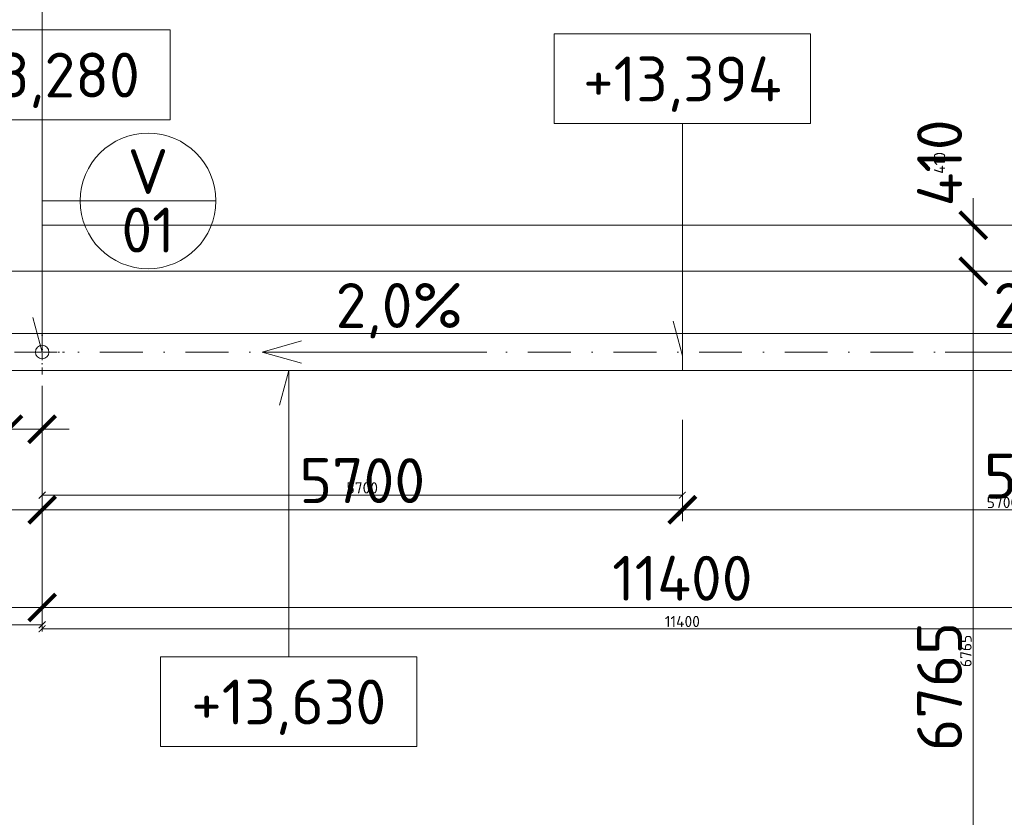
# Model space of a CAD drawing. Header units: millimetres. Extents: x -725694 to 5289369, y -1488057 to 2187451.
# Tile 233 of 256: x 138650 to 147416, y 209155 to 216261. Entities that reach past the tile are written whole.
import ezdxf
from ezdxf.enums import TextEntityAlignment as Align

# ---------------------------------------------------------------- set-up
doc = ezdxf.new("R2010")
doc.units = ezdxf.units.MM
doc.linetypes.add('CENTERX2', pattern=[101.6, 63.5, -12.7, 12.7, -12.7])
doc.linetypes.add('DASHDOT', pattern=[25.4, 12.7, -6.35, 0, -6.35])
doc.layers.get('Defpoints').update_dxf_attribs({"color": 8})
for name, color, linetype, lineweight in [('A99_N_kce-pohl', 1, 'Continuous', 9), ('A99_N_koty-200', 5, 'Continuous', 5), ('A99_N_koty-200 @ 200', 5, 'Continuous', 5), ('A99_N_koty-200 @ 50 (2)', 5, 'Continuous', 5), ('A99_N_koty-vysk', 160, 'Continuous', 5), ('A99_N_znaceni 200', 5, 'Continuous', 5), ('A99_S_kce-pohl', 7, 'Continuous', 5), ('A99_S_osy', 1, 'CENTERX2', 5)]:
    doc.layers.add(name, color=color, linetype=linetype, lineweight=lineweight)
doc.styles.add('A99_kota', font='isocpeur.ttf', dxfattribs={"height": 2})
doc.styles.add('A99_popis', font='isocpeur.ttf')
doc.styles.add('ad_popis 100', font='isocpeur.ttf', dxfattribs={"height": 200})
doc.dimstyles.new('A99_kota_200 new', dxfattribs={"dimscale": 200, "dimtxt": 2, "dimasz": 1.2, "dimexe": 0.5, "dimexo": 1.5, "dimgap": 0.3, "dimtad": 1, "dimdec": 0, "dimzin": 3, "dimdsep": 46, "dimtxsty": 'A99_kota', "dimblk": 'ARCHTICK', "dimcen": 2.5, "dimazin": 2, "dimtfac": 0.75, "dimtdec": 0, "dimtmove": 2, "dimatfit": 0, "dimfxl": 0, "dimtolj": 1, "dimtzin": 0, "dimlwd": 5, "dimlwe": 5, "dimarcsym": 0})

# ---------------------------------------------------------------- blocks, each defined once
blk = doc.blocks.new('_ArchTick')
at = {"color": 0, "linetype": 'ByBlock', "const_width": 0.15}
blk.add_lwpolyline([(-0.5, -0.5), (0.5, 0.5)], dxfattribs=at)
blk = doc.blocks.new('*D4545')
at = {"layer": 'A99_N_koty-200', "color": 0, "linetype": 'Continuous', "lineweight": 5, "transparency": 16777216}
for p, q in [((147140, 214020), (147040, 214020)), ((147140, 207255), (147140, 214020)), ((146340, 207255), (147240, 207255))]:
    blk.add_line(p, q, dxfattribs=at)
at = {"layer": 'Defpoints', "color": 0, "linetype": 'Continuous', "lineweight": 0, "transparency": 16777216}
for p in [(147140, 214020), (147145, 214020), (144620, 207255)]:
    blk.add_point(p, dxfattribs=at)
at = {"layer": 'A99_N_koty-200', "color": 0, "linetype": 'Continuous', "lineweight": 5, "transparency": 16777216, "xscale": 240, "yscale": 240, "zscale": 240}
for p, rotation in [((147140, 214020), 89.9999999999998), ((147140, 207255), 269.9999999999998)]:
    blk.add_blockref('_ArchTick', p, dxfattribs=dict(at, rotation=rotation))
at = {"layer": 'A99_N_koty-200', "color": 0, "linetype": 'Continuous', "transparency": 16777216, "insert": (146840, 210320), "char_height": 400, "attachment_point": 5, "rotation": 90, "style": 'A99_kota'}
blk.add_mtext('\\A1;6765', dxfattribs=at)
blk = doc.blocks.new('*D4546')
at = {"layer": 'A99_N_koty-200', "color": 0, "linetype": 'Continuous', "lineweight": 5, "transparency": 16777216}
for p, q in [((147140, 214020), (147115, 214020)), ((147140, 207255), (147140, 214020)), ((146940, 207255), (147165, 207255))]:
    blk.add_line(p, q, dxfattribs=at)
at = {"layer": 'Defpoints', "color": 0, "linetype": 'Continuous', "lineweight": 0, "transparency": 16777216}
for p in [(147140, 214020), (147145, 214020), (144620, 207255)]:
    blk.add_point(p, dxfattribs=at)
at = {"layer": 'A99_N_koty-200', "color": 0, "linetype": 'Continuous', "lineweight": 5, "transparency": 16777216, "xscale": 60, "yscale": 60, "zscale": 60}
for p, rotation in [((147140, 214020), 89.9999999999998), ((147140, 207255), 269.9999999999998)]:
    blk.add_blockref('_ArchTick', p, dxfattribs=dict(at, rotation=rotation))
at = {"layer": 'A99_N_koty-200', "color": 0, "linetype": 'Continuous', "transparency": 16777216, "insert": (147075, 210637.5), "char_height": 100, "attachment_point": 5, "rotation": 90, "style": 'A99_kota'}
blk.add_mtext('\\A1;6765', dxfattribs=at)
blk = doc.blocks.new('*D4554')
at = {"layer": 'A99_N_koty-200', "color": 0, "linetype": 'Continuous', "lineweight": 5, "transparency": 16777216}
for p, q in [((147140, 214430), (147140, 214670)), ((147140, 214430), (147240, 214430)), ((147140, 214430), (147140, 214020)), ((147140, 214020), (147240, 214020)), ((147140, 214020), (147140, 213780))]:
    blk.add_line(p, q, dxfattribs=at)
at = {"layer": 'Defpoints', "color": 0, "linetype": 'Continuous', "lineweight": 0, "transparency": 16777216}
for p in [(147140, 214430), (147140, 214020), (147140, 214020)]:
    blk.add_point(p, dxfattribs=at)
at = {"layer": 'A99_N_koty-200', "color": 0, "linetype": 'Continuous', "lineweight": 5, "transparency": 16777216, "xscale": 240, "yscale": 240, "zscale": 240}
for p, rotation in [((147140, 214430), 270), ((147140, 214020), 90)]:
    blk.add_blockref('_ArchTick', p, dxfattribs=dict(at, rotation=rotation))
at = {"layer": 'A99_N_koty-200', "color": 0, "linetype": 'Continuous', "transparency": 16777216, "insert": (146840, 214985), "char_height": 400, "attachment_point": 5, "rotation": 90, "style": 'A99_kota'}
blk.add_mtext('\\A1;410', dxfattribs=at)
blk = doc.blocks.new('*D4555')
at = {"layer": 'A99_N_koty-200', "color": 0, "linetype": 'Continuous', "lineweight": 5, "transparency": 16777216}
for p, q in [((147140, 214430), (147140, 214490)), ((147140, 214430), (147165, 214430)), ((147140, 214430), (147140, 214020)), ((147140, 214020), (147165, 214020)), ((147140, 214020), (147140, 213960))]:
    blk.add_line(p, q, dxfattribs=at)
at = {"layer": 'Defpoints', "color": 0, "linetype": 'Continuous', "lineweight": 0, "transparency": 16777216}
for p in [(147140, 214430), (147140, 214020), (147140, 214020)]:
    blk.add_point(p, dxfattribs=at)
at = {"layer": 'A99_N_koty-200', "color": 0, "linetype": 'Continuous', "lineweight": 5, "transparency": 16777216, "xscale": 60, "yscale": 60, "zscale": 60}
for p, rotation in [((147140, 214430), 270), ((147140, 214020), 90)]:
    blk.add_blockref('_ArchTick', p, dxfattribs=dict(at, rotation=rotation))
at = {"layer": 'A99_N_koty-200', "color": 0, "linetype": 'Continuous', "transparency": 16777216, "insert": (146840, 214985), "char_height": 100, "attachment_point": 5, "rotation": 90, "style": 'A99_kota'}
blk.add_mtext('\\A1;410', dxfattribs=at)
blk = doc.blocks.new('*D5164')
at = {"layer": 'A99_N_koty-200', "color": 0, "linetype": 'Continuous', "lineweight": 5, "transparency": 16777216}
for p, q in [((138550, 213000), (138550, 212512.5)), ((138850, 213000), (138850, 212512.5)), ((138550, 212612.5), (138310, 212612.5)), ((138550, 212612.5), (138850, 212612.5)), ((138850, 212612.5), (139090, 212612.5))]:
    blk.add_line(p, q, dxfattribs=at)
at = {"layer": 'Defpoints', "color": 0, "linetype": 'Continuous', "lineweight": 0, "transparency": 16777216}
for p in [(138550, 213300), (138850, 213300), (138850, 212612.5)]:
    blk.add_point(p, dxfattribs=at)
at = {"layer": 'A99_N_koty-200', "color": 0, "linetype": 'Continuous', "lineweight": 5, "transparency": 16777216, "xscale": 240, "yscale": 240, "zscale": 240}
blk.add_blockref('_ArchTick', (138550, 212612.5), dxfattribs=at)
at = {"layer": 'A99_N_koty-200', "color": 0, "linetype": 'Continuous', "lineweight": 5, "transparency": 16777216, "xscale": 240, "yscale": 240, "zscale": 240, "rotation": 180}
blk.add_blockref('_ArchTick', (138850, 212612.5), dxfattribs=at)
at = {"layer": 'A99_N_koty-200', "color": 0, "linetype": 'Continuous', "transparency": 16777216, "insert": (137965, 212895), "char_height": 400, "attachment_point": 5, "style": 'A99_kota'}
blk.add_mtext('\\A1;300', dxfattribs=at)
blk = doc.blocks.new('*D5165')
at = {"layer": 'A99_N_koty-200', "color": 0, "linetype": 'Continuous', "lineweight": 5, "transparency": 16777216}
for p, q in [((138550, 212812.5), (138550, 212587.5)), ((138850, 212812.5), (138850, 212587.5)), ((138550, 212612.5), (138490, 212612.5)), ((138550, 212612.5), (138850, 212612.5)), ((138850, 212612.5), (138910, 212612.5))]:
    blk.add_line(p, q, dxfattribs=at)
at = {"layer": 'Defpoints', "color": 0, "linetype": 'Continuous', "lineweight": 0, "transparency": 16777216}
for p in [(138550, 213300), (138850, 213300), (138850, 212612.5)]:
    blk.add_point(p, dxfattribs=at)
at = {"layer": 'A99_N_koty-200', "color": 0, "linetype": 'Continuous', "lineweight": 5, "transparency": 16777216, "xscale": 60, "yscale": 60, "zscale": 60}
blk.add_blockref('_ArchTick', (138550, 212612.5), dxfattribs=at)
at = {"layer": 'A99_N_koty-200', "color": 0, "linetype": 'Continuous', "lineweight": 5, "transparency": 16777216, "xscale": 60, "yscale": 60, "zscale": 60, "rotation": 180}
blk.add_blockref('_ArchTick', (138850, 212612.5), dxfattribs=at)
at = {"layer": 'A99_N_koty-200', "color": 0, "linetype": 'Continuous', "transparency": 16777216, "insert": (137965, 212895), "char_height": 100, "attachment_point": 5, "style": 'A99_kota'}
blk.add_mtext('\\A1;300', dxfattribs=at)
blk = doc.blocks.new('*D5167')
at = {"layer": 'A99_N_koty-200', "color": 0, "linetype": 'Continuous', "lineweight": 5, "transparency": 16777216}
for p, q in [((126850, 211825), (126850, 210925)), ((138850, 211825), (138850, 210925)), ((126850, 211025), (138850, 211025))]:
    blk.add_line(p, q, dxfattribs=at)
at = {"layer": 'Defpoints', "color": 0, "linetype": 'Continuous', "lineweight": 0, "transparency": 16777216}
for p in [(126850, 213300), (138850, 213300), (138850, 211025)]:
    blk.add_point(p, dxfattribs=at)
at = {"layer": 'A99_N_koty-200', "color": 0, "linetype": 'Continuous', "lineweight": 5, "transparency": 16777216, "xscale": 240, "yscale": 240, "zscale": 240, "rotation": 180}
blk.add_blockref('_ArchTick', (126850, 211025), dxfattribs=at)
at = {"layer": 'A99_N_koty-200', "color": 0, "linetype": 'Continuous', "lineweight": 5, "transparency": 16777216, "xscale": 240, "yscale": 240, "zscale": 240}
blk.add_blockref('_ArchTick', (138850, 211025), dxfattribs=at)
at = {"layer": 'A99_N_koty-200', "color": 0, "linetype": 'Continuous', "transparency": 16777216, "insert": (132850, 211285), "char_height": 400, "attachment_point": 5, "style": 'A99_kota'}
blk.add_mtext('\\A1;12000', dxfattribs=at)
blk = doc.blocks.new('*D5168')
at = {"layer": 'A99_N_koty-200', "color": 0, "linetype": 'Continuous', "lineweight": 5, "transparency": 16777216}
for p, q in [((126850, 211070), (126850, 210845)), ((138850, 211070), (138850, 210845)), ((126850, 210870), (138850, 210870))]:
    blk.add_line(p, q, dxfattribs=at)
at = {"layer": 'Defpoints', "color": 0, "linetype": 'Continuous', "lineweight": 0, "transparency": 16777216}
for p in [(126850, 213300), (138850, 213300), (138850, 210870)]:
    blk.add_point(p, dxfattribs=at)
at = {"layer": 'A99_N_koty-200', "color": 0, "linetype": 'Continuous', "lineweight": 5, "transparency": 16777216, "xscale": 60, "yscale": 60, "zscale": 60, "rotation": 180}
blk.add_blockref('_ArchTick', (126850, 210870), dxfattribs=at)
at = {"layer": 'A99_N_koty-200', "color": 0, "linetype": 'Continuous', "lineweight": 5, "transparency": 16777216, "xscale": 60, "yscale": 60, "zscale": 60}
blk.add_blockref('_ArchTick', (138850, 210870), dxfattribs=at)
at = {"layer": 'A99_N_koty-200', "color": 0, "linetype": 'Continuous', "transparency": 16777216, "insert": (132850, 210935), "char_height": 100, "attachment_point": 5, "style": 'A99_kota'}
blk.add_mtext('\\A1;12000', dxfattribs=at)
blk = doc.blocks.new('*D5170')
at = {"layer": 'A99_N_koty-200', "color": 0, "linetype": 'Continuous', "lineweight": 5, "transparency": 16777216}
for p, q in [((132850, 212390), (132850, 211795)), ((138850, 212390), (138850, 211795)), ((138850, 211895), (132850, 211895))]:
    blk.add_line(p, q, dxfattribs=at)
at = {"layer": 'Defpoints', "color": 0, "linetype": 'Continuous', "lineweight": 0, "transparency": 16777216}
for p in [(132850, 212690), (138850, 212690), (132850, 211895)]:
    blk.add_point(p, dxfattribs=at)
at = {"layer": 'A99_N_koty-200', "color": 0, "linetype": 'Continuous', "lineweight": 5, "transparency": 16777216, "xscale": 240, "yscale": 240, "zscale": 240, "rotation": 180}
blk.add_blockref('_ArchTick', (132850, 211895), dxfattribs=at)
at = {"layer": 'A99_N_koty-200', "color": 0, "linetype": 'Continuous', "lineweight": 5, "transparency": 16777216, "xscale": 240, "yscale": 240, "zscale": 240}
blk.add_blockref('_ArchTick', (138850, 211895), dxfattribs=at)
at = {"layer": 'A99_N_koty-200', "color": 0, "linetype": 'Continuous', "transparency": 16777216, "insert": (135850, 212155), "char_height": 400, "attachment_point": 5, "style": 'A99_kota'}
blk.add_mtext('\\A1;6000', dxfattribs=at)
blk = doc.blocks.new('*D5171')
at = {"layer": 'A99_N_koty-200', "color": 0, "linetype": 'Continuous', "lineweight": 5, "transparency": 16777216}
for p, q in [((132850, 212095), (132850, 211870)), ((138850, 212095), (138850, 211870)), ((138850, 211895), (132850, 211895))]:
    blk.add_line(p, q, dxfattribs=at)
at = {"layer": 'Defpoints', "color": 0, "linetype": 'Continuous', "lineweight": 0, "transparency": 16777216}
for p in [(132850, 212690), (138850, 212690), (132850, 211895)]:
    blk.add_point(p, dxfattribs=at)
at = {"layer": 'A99_N_koty-200', "color": 0, "linetype": 'Continuous', "lineweight": 5, "transparency": 16777216, "xscale": 60, "yscale": 60, "zscale": 60, "rotation": 180}
blk.add_blockref('_ArchTick', (132850, 211895), dxfattribs=at)
at = {"layer": 'A99_N_koty-200', "color": 0, "linetype": 'Continuous', "lineweight": 5, "transparency": 16777216, "xscale": 60, "yscale": 60, "zscale": 60}
blk.add_blockref('_ArchTick', (138850, 211895), dxfattribs=at)
at = {"layer": 'A99_N_koty-200', "color": 0, "linetype": 'Continuous', "transparency": 16777216, "insert": (135850, 211960), "char_height": 100, "attachment_point": 5, "style": 'A99_kota'}
blk.add_mtext('\\A1;6000', dxfattribs=at)
blk = doc.blocks.new('*U69')
at = {"color": 0, "linetype": 'ByBlock'}
for p, q in [((5.7, -4), (5.7, -14.35)), ((5.7, -14.35), (5.286, -12.805))]:
    blk.add_line(p, q, dxfattribs=at)
blk.add_lwpolyline([(0, -4), (11.4, -4), (11.4, 0), (0, 0)], close=True, dxfattribs=at)
at = {"color": 0, "linetype": 'ByBlock', "style": 'A99_kota'}
for tag, p in [('VYSKA', (5.7, -2.241)), ('VYSKA_POPIS1', (5.7, -6.041)), ('VYSKA_POPIS2', (5.9, -9.541)), ('VYSKA_POPIS3', (5.9, -13.041))]:
    blk.add_attdef(tag, text='', height=2, dxfattribs=at).set_placement(p, align=Align.MIDDLE)
blk = doc.blocks.new('*D5563')
at = {"layer": 'A99_N_koty-200', "color": 0, "linetype": 'Continuous', "lineweight": 5, "transparency": 16777216}
for p, q in [((138850, 211825), (138850, 210925)), ((150250, 211825), (150250, 210925)), ((138850, 211025), (150250, 211025))]:
    blk.add_line(p, q, dxfattribs=at)
at = {"layer": 'Defpoints', "color": 0, "linetype": 'Continuous', "lineweight": 0, "transparency": 16777216}
for p in [(138850, 213265), (150250, 213265), (150250, 211025)]:
    blk.add_point(p, dxfattribs=at)
at = {"layer": 'A99_N_koty-200', "color": 0, "linetype": 'Continuous', "lineweight": 5, "transparency": 16777216, "xscale": 240, "yscale": 240, "zscale": 240, "rotation": 180}
blk.add_blockref('_ArchTick', (138850, 211025), dxfattribs=at)
at = {"layer": 'A99_N_koty-200', "color": 0, "linetype": 'Continuous', "lineweight": 5, "transparency": 16777216, "xscale": 240, "yscale": 240, "zscale": 240}
blk.add_blockref('_ArchTick', (150250, 211025), dxfattribs=at)
at = {"layer": 'A99_N_koty-200', "color": 0, "linetype": 'Continuous', "transparency": 16777216, "insert": (144550, 211285), "char_height": 400, "attachment_point": 5, "style": 'A99_kota'}
blk.add_mtext('\\A1;11400', dxfattribs=at)
blk = doc.blocks.new('*D5564')
at = {"layer": 'A99_N_koty-200', "color": 0, "linetype": 'Continuous', "lineweight": 5, "transparency": 16777216}
for p, q in [((138850, 211035), (138850, 210810)), ((150250, 211035), (150250, 210810)), ((138850, 210835), (150250, 210835))]:
    blk.add_line(p, q, dxfattribs=at)
at = {"layer": 'Defpoints', "color": 0, "linetype": 'Continuous', "lineweight": 0, "transparency": 16777216}
for p in [(138850, 213265), (150250, 213265), (150250, 210835)]:
    blk.add_point(p, dxfattribs=at)
at = {"layer": 'A99_N_koty-200', "color": 0, "linetype": 'Continuous', "lineweight": 5, "transparency": 16777216, "xscale": 60, "yscale": 60, "zscale": 60, "rotation": 180}
blk.add_blockref('_ArchTick', (138850, 210835), dxfattribs=at)
at = {"layer": 'A99_N_koty-200', "color": 0, "linetype": 'Continuous', "lineweight": 5, "transparency": 16777216, "xscale": 60, "yscale": 60, "zscale": 60}
blk.add_blockref('_ArchTick', (150250, 210835), dxfattribs=at)
at = {"layer": 'A99_N_koty-200', "color": 0, "linetype": 'Continuous', "transparency": 16777216, "insert": (144550, 210900), "char_height": 100, "attachment_point": 5, "style": 'A99_kota'}
blk.add_mtext('\\A1;11400', dxfattribs=at)
blk = doc.blocks.new('*D5566')
at = {"layer": 'A99_N_koty-200', "color": 0, "linetype": 'Continuous', "lineweight": 5, "transparency": 16777216}
for p, q in [((144550, 212695), (144550, 211795)), ((150250, 212695), (150250, 211795)), ((150250, 211895), (144550, 211895))]:
    blk.add_line(p, q, dxfattribs=at)
at = {"layer": 'Defpoints', "color": 0, "linetype": 'Continuous', "lineweight": 0, "transparency": 16777216}
for p in [(150250, 213265), (144550, 213145), (144550, 211895)]:
    blk.add_point(p, dxfattribs=at)
at = {"layer": 'A99_N_koty-200', "color": 0, "linetype": 'Continuous', "lineweight": 5, "transparency": 16777216, "xscale": 240, "yscale": 240, "zscale": 240, "rotation": 180}
blk.add_blockref('_ArchTick', (144550, 211895), dxfattribs=at)
at = {"layer": 'A99_N_koty-200', "color": 0, "linetype": 'Continuous', "lineweight": 5, "transparency": 16777216, "xscale": 240, "yscale": 240, "zscale": 240}
blk.add_blockref('_ArchTick', (150250, 211895), dxfattribs=at)
at = {"layer": 'A99_N_koty-200', "color": 0, "linetype": 'Continuous', "transparency": 16777216, "insert": (147795, 212195), "char_height": 400, "attachment_point": 5, "style": 'A99_kota'}
blk.add_mtext('\\A1;5700', dxfattribs=at)
blk = doc.blocks.new('*D5567')
at = {"layer": 'A99_N_koty-200', "color": 0, "linetype": 'Continuous', "lineweight": 5, "transparency": 16777216}
for p, q in [((144550, 212095), (144550, 211870)), ((150250, 212095), (150250, 211870)), ((150250, 211895), (144550, 211895))]:
    blk.add_line(p, q, dxfattribs=at)
at = {"layer": 'Defpoints', "color": 0, "linetype": 'Continuous', "lineweight": 0, "transparency": 16777216}
for p in [(150250, 213265), (144550, 213145), (144550, 211895)]:
    blk.add_point(p, dxfattribs=at)
at = {"layer": 'A99_N_koty-200', "color": 0, "linetype": 'Continuous', "lineweight": 5, "transparency": 16777216, "xscale": 60, "yscale": 60, "zscale": 60, "rotation": 180}
blk.add_blockref('_ArchTick', (144550, 211895), dxfattribs=at)
at = {"layer": 'A99_N_koty-200', "color": 0, "linetype": 'Continuous', "lineweight": 5, "transparency": 16777216, "xscale": 60, "yscale": 60, "zscale": 60}
blk.add_blockref('_ArchTick', (150250, 211895), dxfattribs=at)
at = {"layer": 'A99_N_koty-200', "color": 0, "linetype": 'Continuous', "transparency": 16777216, "insert": (147400, 211960), "char_height": 100, "attachment_point": 5, "style": 'A99_kota'}
blk.add_mtext('\\A1;5700', dxfattribs=at)
blk = doc.blocks.new('*U66')
at = {"color": 0, "linetype": 'ByBlock'}
for p, q in [((5.7, -4), (5.7, -14.35)), ((5.7, -14.35), (5.286, -12.805))]:
    blk.add_line(p, q, dxfattribs=at)
blk.add_lwpolyline([(0, -4), (11.4, -4), (11.4, 0), (0, 0)], close=True, dxfattribs=at)
at = {"color": 0, "linetype": 'ByBlock', "style": 'A99_kota'}
for tag, p in [('VYSKA', (5.7, -2.241)), ('VYSKA_POPIS1', (5.7, -6.041)), ('VYSKA_POPIS2', (5.9, -9.541)), ('VYSKA_POPIS3', (5.9, -13.041))]:
    blk.add_attdef(tag, text='', height=2, dxfattribs=at).set_placement(p, align=Align.MIDDLE)
blk = doc.blocks.new('*D5569')
at = {"layer": 'A99_N_koty-200', "color": 0, "linetype": 'Continuous', "lineweight": 5, "transparency": 16777216}
for p, q in [((144550, 212695), (144550, 211795)), ((138850, 212520), (138850, 211795)), ((138850, 211895), (144550, 211895))]:
    blk.add_line(p, q, dxfattribs=at)
at = {"layer": 'Defpoints', "color": 0, "linetype": 'Continuous', "lineweight": 0, "transparency": 16777216}
for p in [(144550, 213275), (138850, 212820), (144550, 211895)]:
    blk.add_point(p, dxfattribs=at)
at = {"layer": 'A99_N_koty-200', "color": 0, "linetype": 'Continuous', "lineweight": 5, "transparency": 16777216, "xscale": 240, "yscale": 240, "zscale": 240, "rotation": 180}
blk.add_blockref('_ArchTick', (138850, 211895), dxfattribs=at)
at = {"layer": 'A99_N_koty-200', "color": 0, "linetype": 'Continuous', "lineweight": 5, "transparency": 16777216, "xscale": 240, "yscale": 240, "zscale": 240}
blk.add_blockref('_ArchTick', (144550, 211895), dxfattribs=at)
at = {"layer": 'A99_N_koty-200', "color": 0, "linetype": 'Continuous', "transparency": 16777216, "insert": (141700, 212155), "char_height": 400, "attachment_point": 5, "style": 'A99_kota'}
blk.add_mtext('\\A1;5700', dxfattribs=at)
blk = doc.blocks.new('*D5570')
at = {"layer": 'A99_N_koty-200', "color": 0, "linetype": 'Continuous', "lineweight": 5, "transparency": 16777216}
for p, q in [((138850, 212225), (138850, 212000)), ((144550, 212225), (144550, 212000)), ((138850, 212025), (144550, 212025))]:
    blk.add_line(p, q, dxfattribs=at)
at = {"layer": 'Defpoints', "color": 0, "linetype": 'Continuous', "lineweight": 0, "transparency": 16777216}
for p in [(144550, 213275), (138850, 212820), (144550, 212025)]:
    blk.add_point(p, dxfattribs=at)
at = {"layer": 'A99_N_koty-200', "color": 0, "linetype": 'Continuous', "lineweight": 5, "transparency": 16777216, "xscale": 60, "yscale": 60, "zscale": 60, "rotation": 180}
blk.add_blockref('_ArchTick', (138850, 212025), dxfattribs=at)
at = {"layer": 'A99_N_koty-200', "color": 0, "linetype": 'Continuous', "lineweight": 5, "transparency": 16777216, "xscale": 60, "yscale": 60, "zscale": 60}
blk.add_blockref('_ArchTick', (144550, 212025), dxfattribs=at)
at = {"layer": 'A99_N_koty-200', "color": 0, "linetype": 'Continuous', "transparency": 16777216, "insert": (141700, 212090), "char_height": 100, "attachment_point": 5, "style": 'A99_kota'}
blk.add_mtext('\\A1;5700', dxfattribs=at)
blk = doc.blocks.new('*U20')
at = {"color": 0, "linetype": 'ByBlock'}
blk.add_line((-3.02, 0), (3.02, 0), dxfattribs=at)
blk.add_circle((0, 0), 3.02, dxfattribs=at)
at = {"color": 0, "linetype": 'ByBlock', "style": 'A99_popis'}
for tag, p in [('KATEGORIE', (0, 1.31)), ('PRVEK', (0, -1.298))]:
    blk.add_attdef(tag, text='', height=2, dxfattribs=at).set_placement(p, align=Align.MIDDLE_CENTER)
blk = doc.blocks.new('*U452')
at = {"color": 0, "linetype": 'ByBlock'}
for p, q in [((5.7, 12.75), (5.286, 11.205)), ((5.7, 0), (5.7, 12.75))]:
    blk.add_line(p, q, dxfattribs=at)
blk.add_lwpolyline([(0, -4), (11.4, -4), (11.4, 0), (0, 0)], close=True, dxfattribs=at)
at = {"color": 0, "linetype": 'ByBlock', "style": 'A99_kota'}
for tag, p in [('VYSKA', (5.7, -2.241)), ('VYSKA_POPIS1', (5.7, -6.041)), ('VYSKA_POPIS2', (5.9, -9.541)), ('VYSKA_POPIS3', (5.9, -13.041))]:
    blk.add_attdef(tag, text='', height=2, dxfattribs=at).set_placement(p, align=Align.MIDDLE)
blk = doc.blocks.new('*U6047')
at = {"layer": 'A99_N_koty-200 @ 200', "linetype": 'Continuous'}
dim = blk.add_linear_dim(base=(147140, 214020), p1=(144620, 207255), p2=(147145, 214020), angle=90, dimstyle='A99_kota_200 new', override={"dimscale": 200, "dimtix": 1, "dimtofl": 1, "dimtmove": 2, "dimatfit": 0}, dxfattribs=at)
dim.commit()
dim.dimension.update_dxf_attribs({"geometry": '*D4545', "text_midpoint": (146840, 210320), "dimtype": 128})
at = {"layer": 'A99_N_koty-200 @ 50 (2)', "linetype": 'Continuous'}
dim = blk.add_linear_dim(base=(147140, 214020), p1=(144620, 207255), p2=(147145, 214020), angle=90, dimstyle='A99_kota_200 new', override={"dimscale": 50, "dimtix": 1, "dimtofl": 1, "dimtmove": 2, "dimatfit": 0}, dxfattribs=at)
dim.commit()
dim.dimension.update_dxf_attribs({"geometry": '*D4546', "text_midpoint": (147075, 210637.5)})
blk = doc.blocks.new('*U6050')
at = {"layer": 'A99_N_koty-200 @ 200', "linetype": 'Continuous'}
dim = blk.add_linear_dim(base=(147140, 214020), p1=(147140, 214430), p2=(147140, 214020), angle=90, dimstyle='A99_kota_200 new', override={"dimscale": 200, "dimtix": 1, "dimtofl": 1, "dimtmove": 2, "dimatfit": 0}, dxfattribs=at)
dim.commit()
dim.dimension.update_dxf_attribs({"geometry": '*D4554', "text_midpoint": (146840, 214985), "dimtype": 128})
at = {"layer": 'A99_N_koty-200 @ 50 (2)', "linetype": 'Continuous'}
dim = blk.add_linear_dim(base=(147140, 214020), p1=(147140, 214430), p2=(147140, 214020), angle=90, dimstyle='A99_kota_200 new', override={"dimscale": 50, "dimtix": 1, "dimtofl": 1, "dimtmove": 2, "dimatfit": 0}, dxfattribs=at)
dim.commit()
dim.dimension.update_dxf_attribs({"geometry": '*D4555', "text_midpoint": (146840, 214985), "dimtype": 128})
blk = doc.blocks.new('*U6219')
at = {"layer": 'A99_N_koty-200 @ 200', "linetype": 'Continuous'}
dim = blk.add_linear_dim(base=(138850, 212612.5), p1=(138550, 213300), p2=(138850, 213300), dimstyle='A99_kota_200 new', override={"dimscale": 200, "dimtix": 1, "dimtofl": 1, "dimtmove": 2, "dimatfit": 0}, dxfattribs=at)
dim.commit()
dim.dimension.update_dxf_attribs({"geometry": '*D5164', "text_midpoint": (137965, 212895), "dimtype": 128})
at = {"layer": 'A99_N_koty-200 @ 50 (2)', "linetype": 'Continuous'}
dim = blk.add_linear_dim(base=(138850, 212612.5), p1=(138550, 213300), p2=(138850, 213300), dimstyle='A99_kota_200 new', override={"dimscale": 50, "dimtix": 1, "dimtofl": 1, "dimtmove": 2, "dimatfit": 0}, dxfattribs=at)
dim.commit()
dim.dimension.update_dxf_attribs({"geometry": '*D5165', "text_midpoint": (137965, 212895), "dimtype": 128})
blk = doc.blocks.new('*U6220')
at = {"layer": 'A99_N_koty-200 @ 200', "linetype": 'Continuous'}
dim = blk.add_linear_dim(base=(138850, 211025), p1=(126850, 213300), p2=(138850, 213300), dimstyle='A99_kota_200 new', override={"dimscale": 200, "dimtix": 1, "dimtofl": 1, "dimtmove": 2, "dimatfit": 0}, dxfattribs=at)
dim.commit()
dim.dimension.update_dxf_attribs({"geometry": '*D5167', "text_midpoint": (132850, 211285)})
at = {"layer": 'A99_N_koty-200 @ 50 (2)', "linetype": 'Continuous'}
dim = blk.add_linear_dim(base=(138850, 210870), p1=(126850, 213300), p2=(138850, 213300), dimstyle='A99_kota_200 new', override={"dimscale": 50, "dimtix": 1, "dimtofl": 1, "dimtmove": 2, "dimatfit": 0}, dxfattribs=at)
dim.commit()
dim.dimension.update_dxf_attribs({"geometry": '*D5168', "text_midpoint": (132850, 210935)})
blk = doc.blocks.new('*U6221')
at = {"layer": 'A99_N_koty-200 @ 200', "linetype": 'Continuous'}
dim = blk.add_linear_dim(base=(132850, 211895), p1=(138850, 212690), p2=(132850, 212690), angle=180, dimstyle='A99_kota_200 new', override={"dimscale": 200, "dimtix": 1, "dimtofl": 1, "dimtmove": 2, "dimatfit": 0}, dxfattribs=at)
dim.commit()
dim.dimension.update_dxf_attribs({"geometry": '*D5170', "text_midpoint": (135850, 212155)})
at = {"layer": 'A99_N_koty-200 @ 50 (2)', "linetype": 'Continuous'}
dim = blk.add_linear_dim(base=(132850, 211895), p1=(138850, 212690), p2=(132850, 212690), angle=180, dimstyle='A99_kota_200 new', override={"dimscale": 50, "dimtix": 1, "dimtofl": 1, "dimtmove": 2, "dimatfit": 0}, dxfattribs=at)
dim.commit()
dim.dimension.update_dxf_attribs({"geometry": '*D5171', "text_midpoint": (135850, 211960)})
blk = doc.blocks.new('*U6352')
at = {"layer": 'A99_N_koty-200 @ 200', "linetype": 'Continuous'}
dim = blk.add_linear_dim(base=(150250, 211025), p1=(138850, 213265), p2=(150250, 213265), dimstyle='A99_kota_200 new', override={"dimscale": 200, "dimtix": 1, "dimtofl": 1, "dimtmove": 2, "dimatfit": 0}, dxfattribs=at)
dim.commit()
dim.dimension.update_dxf_attribs({"geometry": '*D5563', "text_midpoint": (144550, 211285)})
at = {"layer": 'A99_N_koty-200 @ 50 (2)', "linetype": 'Continuous'}
dim = blk.add_linear_dim(base=(150250, 210835), p1=(138850, 213265), p2=(150250, 213265), dimstyle='A99_kota_200 new', override={"dimscale": 50, "dimtix": 1, "dimtofl": 1, "dimtmove": 2, "dimatfit": 0}, dxfattribs=at)
dim.commit()
dim.dimension.update_dxf_attribs({"geometry": '*D5564', "text_midpoint": (144550, 210900)})
blk = doc.blocks.new('*U6353')
at = {"layer": 'A99_N_koty-200 @ 200', "linetype": 'Continuous'}
dim = blk.add_linear_dim(base=(144550, 211895), p1=(150250, 213265), p2=(144550, 213145), angle=180, dimstyle='A99_kota_200 new', override={"dimscale": 200, "dimtix": 1, "dimtofl": 1, "dimtmove": 2, "dimatfit": 0}, dxfattribs=at)
dim.commit()
dim.dimension.update_dxf_attribs({"geometry": '*D5566', "text_midpoint": (147795, 212195), "dimtype": 128})
at = {"layer": 'A99_N_koty-200 @ 50 (2)', "linetype": 'Continuous'}
dim = blk.add_linear_dim(base=(144550, 211895), p1=(150250, 213265), p2=(144550, 213145), angle=180, dimstyle='A99_kota_200 new', override={"dimscale": 50, "dimtix": 1, "dimtofl": 1, "dimtmove": 2, "dimatfit": 0}, dxfattribs=at)
dim.commit()
dim.dimension.update_dxf_attribs({"geometry": '*D5567', "text_midpoint": (147400, 211960)})
blk = doc.blocks.new('*U6354')
at = {"layer": 'A99_N_koty-200 @ 200', "linetype": 'Continuous'}
dim = blk.add_linear_dim(base=(144550, 211895), p1=(138850, 212820), p2=(144550, 213275), dimstyle='A99_kota_200 new', override={"dimscale": 200, "dimtix": 1, "dimtofl": 1, "dimtmove": 2, "dimatfit": 0}, dxfattribs=at)
dim.commit()
dim.dimension.update_dxf_attribs({"geometry": '*D5569', "text_midpoint": (141700, 212155)})
at = {"layer": 'A99_N_koty-200 @ 50 (2)', "linetype": 'Continuous'}
dim = blk.add_linear_dim(base=(144550, 212025), p1=(138850, 212820), p2=(144550, 213275), dimstyle='A99_kota_200 new', override={"dimscale": 50, "dimtix": 1, "dimtofl": 1, "dimtmove": 2, "dimatfit": 0}, dxfattribs=at)
dim.commit()
dim.dimension.update_dxf_attribs({"geometry": '*D5570', "text_midpoint": (141700, 212090)})

msp = doc.modelspace()

# ---------------------------------------------------------------- linework, layer by layer
at = {"layer": 'A99_N_kce-pohl', "linetype": 'Continuous', "lineweight": 9}
msp.add_lwpolyline([(150690, 214020), (138440, 214020)], dxfattribs=at)
at = {"layer": 'A99_N_kce-pohl', "linetype": 'Continuous', "ltscale": 25}
msp.add_lwpolyline([(150690, 213135), (150690, 213465), (6000, 213465), (6000, 213135)], close=True, dxfattribs=at)
at = {"layer": 'A99_N_kce-pohl', "linetype": 'DASHDOT', "lineweight": 5, "ltscale": 5}
for points in [[(138850, 213100), (138850, 213500)], [(138650, 213300), (139050, 213300)]]:
    msp.add_lwpolyline(points, dxfattribs=at)
at = {"layer": 'A99_N_kce-pohl', "linetype": 'Continuous', "ltscale": 25}
msp.add_lwpolyline([(144550, 213135), (144550, 213465)], dxfattribs=at)
at = {"layer": 'A99_N_kce-pohl', "linetype": 'Continuous'}
msp.add_circle((138850, 213300), 60, dxfattribs=at)
at = {"layer": 'A99_N_koty-vysk'}
for points in [[(140810, 213300), (141160, 213400)], [(140810, 213300), (142810, 213300)], [(140810, 213300), (141160, 213200)], [(148890, 213300), (146890, 213300)]]:
    msp.add_lwpolyline(points, dxfattribs=at)
at = {"layer": 'A99_N_znaceni 200'}
msp.add_lwpolyline([(139188.5, 214646.5), (138850, 214646.5)], dxfattribs=at)
at = {"layer": 'A99_S_kce-pohl', "linetype": 'Continuous', "ltscale": 25}
msp.add_line((138850, 214430), (166570, 214430), dxfattribs=at)
msp.add_lwpolyline([(138850, 232660), (138850, 232660), (138850, 214430)], dxfattribs=at)
at = {"layer": 'A99_S_osy', "linetype": 'DASHDOT', "lineweight": 5, "ltscale": 30}
msp.add_lwpolyline([(179375, 213300), (4375, 213300)], dxfattribs=at)

# ---------------------------------------------------------------- block references
at = {"layer": 'A99_N_koty-200', "color": 3, "linetype": 'Continuous', "lineweight": 0}
for name in ['*U6050', '*U6047', '*U6220', '*U6219', '*U6354', '*U6352', '*U6353', '*U6221']:
    msp.add_blockref(name, (0, 0), dxfattribs=at)
at = {"layer": 'A99_N_koty-vysk', "xscale": 200, "yscale": 200, "zscale": 200}
for name, p, values in [('*U69', (137710, 216170), {'VYSKA': '+13,280'}), ('*U66', (143410, 216135), {'VYSKA': '+13,394'}), ('*U452', (139905, 210585), {'VYSKA': '+13,630'})]:
    msp.add_blockref(name, p, dxfattribs=at).add_auto_attribs(values)
at = {"layer": 'A99_N_znaceni 200', "xscale": 200, "yscale": 200, "zscale": 200}
msp.add_blockref('*U20', (139792.5, 214646.5), dxfattribs=at).add_auto_attribs({'KATEGORIE': 'V', 'PRVEK': '01'})

# ---------------------------------------------------------------- texts
at = {"layer": 'A99_N_koty-vysk', "char_height": 400, "style": 'ad_popis 100'}
for insert, attachment_point in [((141463, 213915), 1), ((148450, 213915), 3)]:
    msp.add_mtext_dynamic_manual_height_columns('2,0%', width=673.852, gutter_width=2000, heights=[0], dxfattribs=dict(at, insert=insert, attachment_point=attachment_point))

doc.saveas('drawing.dxf')
